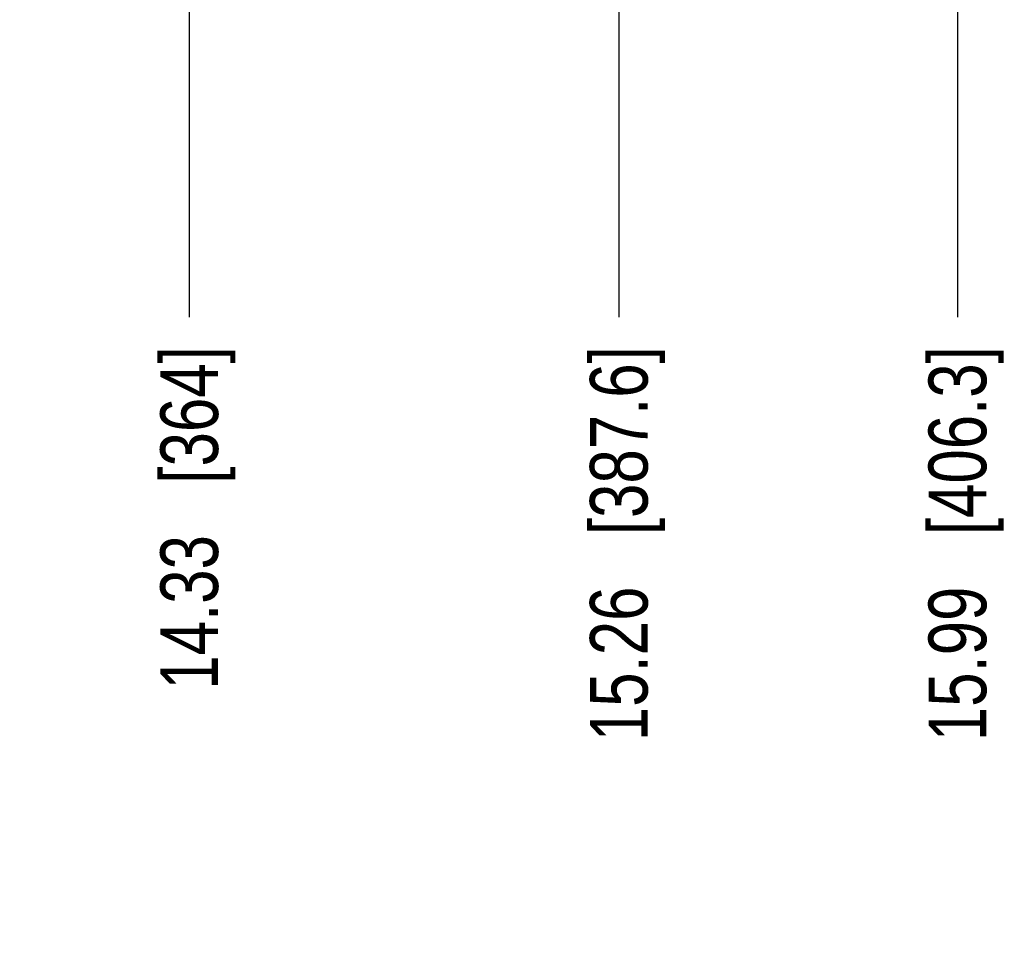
# Model space of a CAD drawing. Header units: inches. Extents: x 0 to 34, y 0 to 22.
# Tile 38 of 97: x 18 to 20.1, y 12.3 to 14.4. Entities that reach past the tile are written whole.
import ezdxf

# ---------------------------------------------------------------- set-up
doc = ezdxf.new("R2010")
doc.units = ezdxf.units.IN
doc.header["$LTSCALE"] = 1.87
doc.header["$MEASUREMENT"] = 0
doc.layers.get('0').update_dxf_attribs({"linetype": 'CONTINUOUS'})
doc.layers.add('DIMENSIONS', color=7, linetype='CONTINUOUS')
doc.styles.get("Standard").update_dxf_attribs({"font": 'txt', "width": 0.8})
doc.dimstyles.new('DIMSTYLE_1', dxfattribs={"dimtxt": 0.125, "dimasz": 0.18, "dimexe": 0.125, "dimexo": 0.0625, "dimgap": 0.09, "dimtad": 0, "dimtih": 1, "dimtoh": 1, "dimzin": 4, "dimdsep": 46, "dimtxsty": 'STANDARD', "dimblk": '_FILLED', "dimblk1": '_FILLED', "dimblk2": '_FILLED', "dimcen": 0.09, "dimadec": 0, "dimazin": 0, "dimtp": 0.001, "dimtm": 0.001, "dimtfac": 1, "dimtofl": 0, "dimtmove": 0, "dimatfit": 3, "dimldrblk": '_FILLED', "dimfxl": 1, "dimtolj": 1, "dimtzin": 4, "dimarcsym": 0})

# ---------------------------------------------------------------- blocks, each defined once
blk = doc.blocks.new('*D12')
at = {"layer": 'DIMENSIONS', "color": 2, "linetype": 'CONTINUOUS'}
blk.add_line((19.9888, 14.4651), (19.9888, 13.7256), dxfattribs=at)
at = {"layer": 'DIMENSIONS', "color": 2, "linetype": 'CONTINUOUS', "insert": (19.9263, 13.6631), "char_height": 0.125, "width": 1.325, "attachment_point": 3, "rotation": 90, "line_spacing_factor": 0.9}
blk.add_mtext('15.99{\\Ftxt.shx;\\W1.000000;\\H0.125000; }[406.3]', dxfattribs=at)
blk = doc.blocks.new('_FILLED')
at = {"color": 0, "linetype": 'BYBLOCK'}
blk.add_solid([(0, 0), (-1, 0.174), (-1, -0.174)], dxfattribs=at)
blk = doc.blocks.new('*D29')
at = {"layer": 'DIMENSIONS', "color": 2, "linetype": 'CONTINUOUS'}
blk.add_line((18.3258, 15.2958), (18.3258, 13.7256), dxfattribs=at)
at = {"layer": 'DIMENSIONS', "color": 2, "linetype": 'CONTINUOUS', "insert": (18.2633, 13.6631), "char_height": 0.125, "width": 1.125, "attachment_point": 3, "rotation": 90, "line_spacing_factor": 0.9}
blk.add_mtext('14.33{\\Ftxt.shx;\\W1.000000;\\H0.125000; }[364]', dxfattribs=at)
blk = doc.blocks.new('*D30')
at = {"layer": 'DIMENSIONS', "color": 2, "linetype": 'CONTINUOUS'}
blk.add_line((19.2558, 15.2958), (19.2558, 13.7256), dxfattribs=at)
at = {"layer": 'DIMENSIONS', "color": 2, "linetype": 'CONTINUOUS', "insert": (19.1933, 13.6631), "char_height": 0.125, "width": 1.325, "attachment_point": 3, "rotation": 90, "line_spacing_factor": 0.9}
blk.add_mtext('15.26{\\Ftxt.shx;\\W1.000000;\\H0.125000; }[387.6]', dxfattribs=at)

msp = doc.modelspace()

# ---------------------------------------------------------------- dimensions: what is measured, and where the dimension line sits
at = {"layer": 'DIMENSIONS', "color": 2, "linetype": 'CONTINUOUS'}
for feature_location, offset, origin, picture, middle in [((18.3258, 15.2958), (0, -1.5702), (3.9946, 15.3583), '*D29', (18.3258, 13.1006)), ((19.2558, 15.2958), (0, -1.5702), (3.9946, 15.3583), '*D30', (19.2558, 13.0006)), ((19.9888, 14.4651), (0, -0.7395), (3.9946, 14.5276), '*D12', (19.9888, 13.0006))]:
    dim = msp.add_ordinate_dim(feature_location=feature_location, offset=offset, dtype=1, origin=origin, dimstyle='DIMSTYLE_1', override={"dimtad": 1, "dimtih": 0, "dimtoh": 0}, dxfattribs=at)
    dim.commit()
    dim.dimension.update_dxf_attribs({"geometry": picture, "text_midpoint": middle})

doc.saveas('drawing.dxf')
